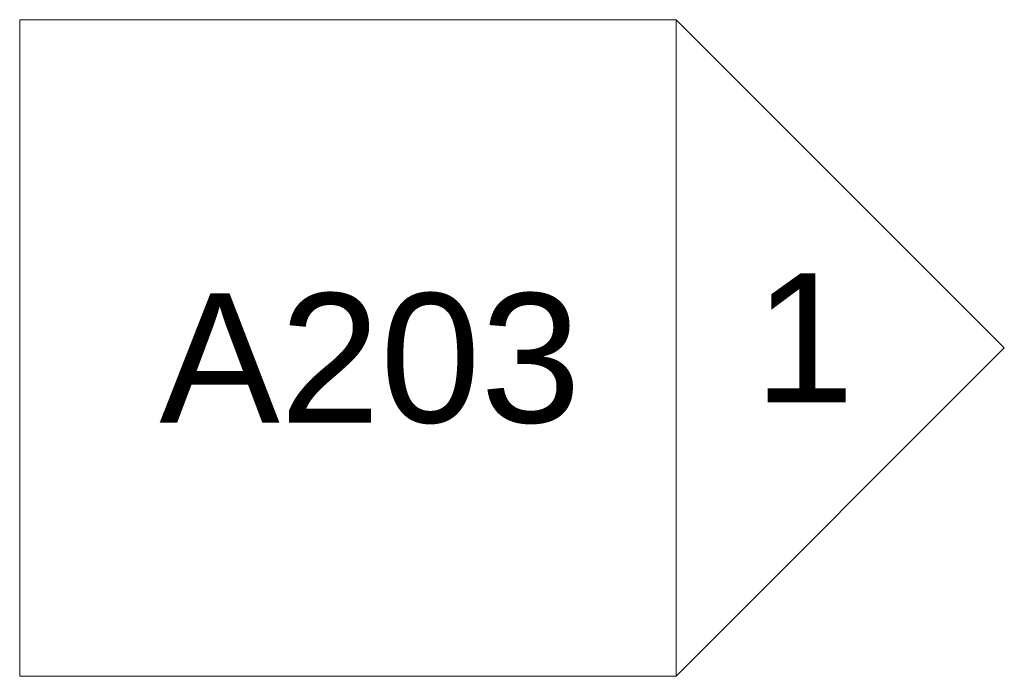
# Model space of a CAD drawing. Header units: inches. Extents: x -1040 to 1117, y -1039 to 1039.
# Tile 2 of 12: x -1040 to -950, y -30 to 30. Entities that reach past the tile are written whole.
import ezdxf

# ---------------------------------------------------------------- set-up
doc = ezdxf.new("R2010")
doc.units = ezdxf.units.IN
doc.header["$MEASUREMENT"] = 0
doc.layers.add('G-ANNO-SYMB', color=111, linetype='Continuous', lineweight=9)
doc.styles.add('Arial', font='arial.ttf', dxfattribs={"height": 11.811024})

# ---------------------------------------------------------------- blocks, each defined once
blk = doc.blocks.new('Elevation - Detail Number-142915-Main Floor')
at = {"layer": 'G-ANNO-SYMB'}
for p, q in [((-0.25, -0.25), (-0.25, 0.25)), ((-0.25, 0.25), (0.25, 0.25)), ((0.25, 0.25), (0.25, -0.25)), ((0.25, -0.25), (-0.25, -0.25))]:
    blk.add_line(p, q, dxfattribs=at)
blk = doc.blocks.new('Elevation - Detail Number-142644-Main Floor')
at = {"layer": 'G-ANNO-SYMB'}
for p, q in [((0, 0.25), (-0.25, 0)), ((0.25, 0), (0, 0.25)), ((-0.25, 0), (0.25, 0))]:
    blk.add_line(p, q, dxfattribs=at)

msp = doc.modelspace()

# ---------------------------------------------------------------- block references
at = {"layer": 'G-ANNO-SYMB', "xscale": 120, "yscale": 120, "zscale": 120}
msp.add_blockref('Elevation - Detail Number-142915-Main Floor', (-1009.602, 0.008), dxfattribs=at)
at = {"layer": 'G-ANNO-SYMB', "extrusion": (0, 0, -1), "xscale": 120, "yscale": 120, "zscale": 120, "rotation": 90.00000000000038}
msp.add_blockref('Elevation - Detail Number-142644-Main Floor', (979.602, 0.008), dxfattribs=at)

# ---------------------------------------------------------------- texts
at = {"layer": 'G-ANNO-SYMB', "char_height": 11.811, "attachment_point": 1, "style": 'Arial'}
for s, insert, width in [('1', (-972.484, 6.844), 10.98375), ('A203', (-1026.834, 5.004), 46.2075)]:
    msp.add_mtext(s, dxfattribs=dict(at, insert=insert, width=width))

doc.saveas('drawing.dxf')
